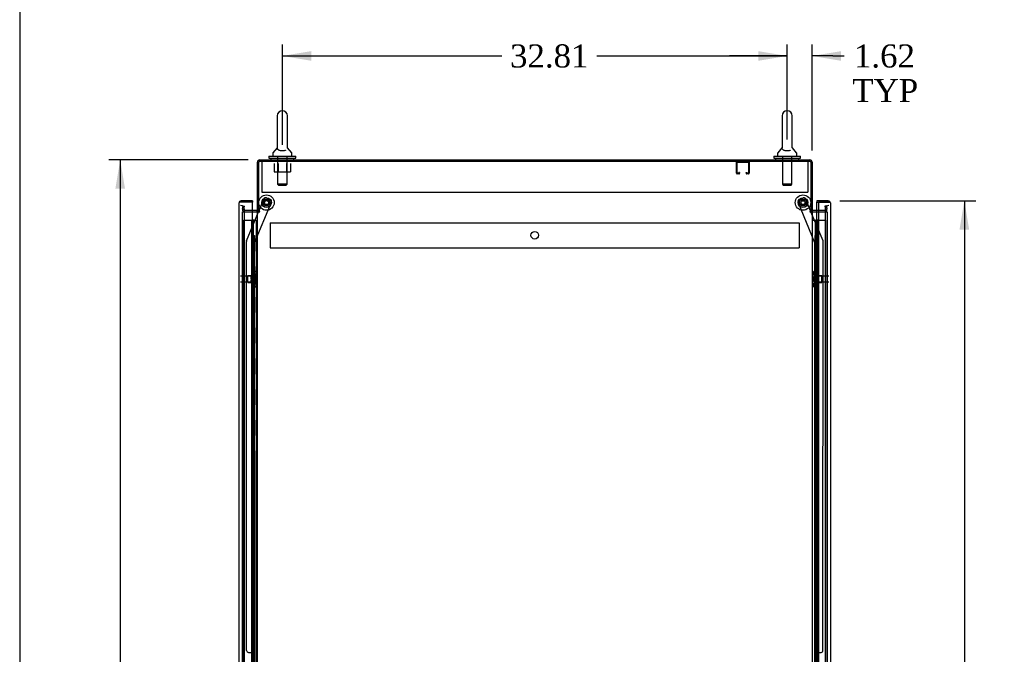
# Model space of a CAD drawing. Header units: inches. Extents: x 1 to 359, y -2 to 239.
# Tile 5 of 18: x 1 to 65, y 122 to 164. Entities that reach past the tile are written whole.
import ezdxf
from ezdxf.enums import TextEntityAlignment as Align
from ezdxf.lldxf.tags import DXFTag

# ---------------------------------------------------------------- set-up
doc = ezdxf.new("R2010")
doc.units = ezdxf.units.IN
doc.header["$MEASUREMENT"] = 0
for name, color, linetype in [('COM53964-5', 7, 'Continuous'), ('COM55523', 7, 'Continuous'), ('COM55914', 7, 'Continuous'), ('COM56676-2', 7, 'Continuous'), ('COM70220', 7, 'Continuous'), ('COM70755-6', 7, 'Continuous'), ('COM70839-3', 7, 'Continuous'), ('COM71200-3', 7, 'Continuous'), ('COM71202-4', 7, 'Continuous'), ('Default', 7, 'Continuous'), ('NTS18024', 7, 'Continuous'), ('NTS18147', 7, 'Continuous'), ('ROL87452', 7, 'Continuous'), ('RVT17786', 7, 'Continuous'), ('SCS86415', 7, 'Continuous'), ('STD26122', 7, 'Continuous'), ('WAF25376', 7, 'Continuous'), ('WAF25377', 7, 'Continuous'), ('WAM254785', 7, 'Continuous'), ('WAM30038', 7, 'Continuous')]:
    doc.layers.add(name, color=color, linetype=linetype)
doc.styles.add('SEACAD_Times_New_Roman', font='times.ttf')
tags = doc.linetypes.add('HIDDEN2', pattern=[0.1875, 0.125, -0.0625]).pattern_tags.tags
tags[6:7] = [DXFTag(74, 4), DXFTag(75, 0), DXFTag(340, '0'), DXFTag(46, 0.0), DXFTag(50, 0.0), DXFTag(44, 0.0), DXFTag(45, 0.0)]
tags[4:5] = [DXFTag(74, 4), DXFTag(75, 0), DXFTag(340, '0'), DXFTag(46, 0.0), DXFTag(50, 0.0), DXFTag(44, 0.0), DXFTag(45, 0.0)]
doc.dimstyles.new('HAMMOND_(STH_-_300x200)', dxfattribs={"dimtxt": 1.5, "dimasz": 1.875, "dimexe": 0.75, "dimexo": 0.75, "dimgap": 0.375, "dimtad": 0, "dimtih": 1, "dimtoh": 1, "dimzin": 0, "dimdsep": 46, "dimtxsty": 'SEACAD_Times_New_Roman', "dimblk1": '_SE_FILLED', "dimblk2": '_SE_FILLED', "dimsah": 1, "dimcen": 0.75, "dimadec": 0, "dimazin": 0, "dimtfac": 0.8, "dimtofl": 0, "dimtmove": 0, "dimatfit": 3, "dimfxl": 1, "dimtolj": 1, "dimtzin": 0, "dimarcsym": 0})

# ---------------------------------------------------------------- blocks, each defined once
blk = doc.blocks.new('SE4')
at = {"layer": 'COM53964-5', "color": 7, "linetype": 'HIDDEN2'}
for p, q in [((17.61, 150.378), (17.61, 150.24)), ((17.61, 150.378), (51.985, 150.378)), ((17.61, 150.24), (17.61, 148.891)), ((51.985, 150.378), (51.985, 150.24)), ((51.985, 150.24), (51.985, 148.891)), ((17.61, 148.891), (17.61, 148.753)), ((17.61, 148.753), (51.985, 148.753)), ((51.985, 148.891), (51.985, 148.753))]:
    blk.add_line(p, q, dxfattribs=at)
blk.add_circle((34.798, 149.566), 0.25, dxfattribs=at)
at = {"layer": 'COM55523', "color": 7, "linetype": 'HIDDEN2'}
for p, q in [((15.875, 150.543), (16.39, 150.543)), ((15.875, 90.543), (15.875, 150.543)), ((16.39, 150.543), (16.415, 150.543)), ((16.407, 150.552), (16.407, 150.578)), ((16.407, 150.578), (16.457, 150.578)), ((16.457, 150.552), (16.407, 150.552)), ((16.415, 90.543), (16.415, 150.543)), ((16.47, 150.543), (16.415, 150.543)), ((16.42, 150.552), (16.42, 90.543)), ((16.457, 150.578), (16.482, 150.578)), ((16.457, 150.552), (16.482, 150.552)), ((16.47, 150.543), (16.511, 150.543)), ((16.47, 149.543), (16.47, 150.543)), ((16.482, 150.578), (16.532, 150.578)), ((16.532, 150.552), (16.482, 150.552)), ((16.511, 150.543), (16.706, 150.543)), ((16.511, 149.543), (16.511, 150.543)), ((16.52, 90.543), (16.52, 150.552)), ((16.532, 150.578), (16.532, 150.552)), ((16.706, 150.543), (16.768, 150.543)), ((16.706, 90.543), (16.706, 150.543)), ((53.076, 150.543), (53.076, 90.543)), ((53.176, 90.543), (53.176, 150.543)), ((53.245, 150.543), (53.721, 150.543)), ((53.721, 90.543), (53.721, 150.543)), ((16.415, 149.543), (16.47, 149.543)), ((16.459, 149.543), (16.587, 149.543)), ((16.459, 148.543), (16.459, 149.543)), ((16.556, 148.543), (16.556, 149.543)), ((16.582, 149.543), (16.582, 148.543)), ((16.587, 148.543), (16.587, 149.543)), ((53.039, 149.543), (53.009, 149.543)), ((53.009, 149.543), (53.009, 148.543)), ((16.415, 148.543), (16.47, 148.543)), ((16.459, 148.543), (16.587, 148.543)), ((16.47, 147.543), (16.47, 148.543)), ((16.511, 147.543), (16.511, 148.543)), ((53.039, 148.543), (53.009, 148.543)), ((16.415, 147.543), (16.47, 147.543)), ((16.459, 147.543), (16.587, 147.543)), ((16.459, 146.543), (16.459, 147.543)), ((16.556, 146.543), (16.556, 147.543)), ((16.582, 147.543), (16.582, 146.543)), ((16.587, 146.543), (16.587, 147.543)), ((53.039, 147.543), (53.009, 147.543)), ((53.009, 147.543), (53.009, 146.543)), ((16.415, 146.543), (16.47, 146.543)), ((16.459, 146.543), (16.587, 146.543)), ((16.47, 145.543), (16.47, 146.543)), ((16.511, 145.543), (16.511, 146.543)), ((53.039, 146.543), (53.009, 146.543)), ((16.415, 145.543), (16.47, 145.543)), ((16.459, 145.543), (16.587, 145.543)), ((16.459, 144.543), (16.459, 145.543)), ((16.556, 144.543), (16.556, 145.543)), ((16.582, 145.543), (16.582, 144.543)), ((16.587, 144.543), (16.587, 145.543)), ((53.039, 145.543), (53.009, 145.543)), ((53.009, 145.543), (53.009, 144.543)), ((16.415, 144.543), (16.47, 144.543)), ((16.459, 144.543), (16.587, 144.543)), ((16.47, 143.543), (16.47, 144.543)), ((16.511, 143.543), (16.511, 144.543)), ((53.039, 144.543), (53.009, 144.543)), ((16.415, 143.543), (16.47, 143.543)), ((16.459, 143.543), (16.587, 143.543)), ((16.459, 142.543), (16.459, 143.543)), ((16.556, 142.543), (16.556, 143.543)), ((16.582, 143.543), (16.582, 142.543)), ((16.587, 142.543), (16.587, 143.543)), ((53.039, 143.543), (53.009, 143.543)), ((53.009, 143.543), (53.009, 142.543)), ((16.415, 142.543), (16.47, 142.543)), ((16.459, 142.543), (16.587, 142.543)), ((16.47, 141.543), (16.47, 142.543)), ((16.511, 141.543), (16.511, 142.543)), ((53.039, 142.543), (53.009, 142.543)), ((16.415, 141.543), (16.47, 141.543)), ((16.459, 141.543), (16.587, 141.543)), ((16.459, 140.543), (16.459, 141.543)), ((16.556, 140.543), (16.556, 141.543)), ((16.582, 141.543), (16.582, 140.543)), ((16.587, 140.543), (16.587, 141.543)), ((53.039, 141.543), (53.009, 141.543)), ((53.009, 141.543), (53.009, 140.543)), ((16.415, 140.543), (16.47, 140.543)), ((16.459, 140.543), (16.587, 140.543)), ((16.47, 139.543), (16.47, 140.543)), ((16.511, 139.543), (16.511, 140.543)), ((53.039, 140.543), (53.009, 140.543)), ((16.415, 139.543), (16.47, 139.543)), ((16.459, 139.543), (16.587, 139.543)), ((16.459, 138.543), (16.459, 139.543)), ((16.556, 138.543), (16.556, 139.543)), ((16.582, 139.543), (16.582, 138.543)), ((16.587, 138.543), (16.587, 139.543)), ((53.039, 139.543), (53.009, 139.543)), ((53.009, 139.543), (53.009, 138.543)), ((16.415, 138.543), (16.47, 138.543)), ((16.459, 138.543), (16.587, 138.543)), ((16.47, 137.543), (16.47, 138.543)), ((16.511, 137.543), (16.511, 138.543)), ((53.039, 138.543), (53.009, 138.543)), ((16.415, 137.543), (16.47, 137.543)), ((16.459, 137.543), (16.587, 137.543)), ((16.459, 136.543), (16.459, 137.543)), ((16.556, 136.543), (16.556, 137.543)), ((16.582, 137.543), (16.582, 136.543)), ((16.587, 136.543), (16.587, 137.543)), ((53.039, 137.543), (53.009, 137.543)), ((53.009, 137.543), (53.009, 136.543)), ((16.415, 136.543), (16.47, 136.543)), ((16.459, 136.543), (16.587, 136.543)), ((16.47, 135.543), (16.47, 136.543)), ((16.511, 135.543), (16.511, 136.543)), ((53.039, 136.543), (53.009, 136.543)), ((16.415, 135.543), (16.47, 135.543)), ((16.459, 135.543), (16.587, 135.543)), ((16.459, 134.543), (16.459, 135.543)), ((16.556, 134.543), (16.556, 135.543)), ((16.582, 135.543), (16.582, 134.543)), ((16.587, 134.543), (16.587, 135.543)), ((53.039, 135.543), (53.009, 135.543)), ((53.009, 135.543), (53.009, 134.543)), ((16.415, 134.543), (16.47, 134.543)), ((16.459, 134.543), (16.587, 134.543)), ((16.47, 133.543), (16.47, 134.543)), ((16.511, 133.543), (16.511, 134.543)), ((53.039, 134.543), (53.009, 134.543)), ((16.415, 133.543), (16.47, 133.543)), ((16.459, 133.543), (16.587, 133.543)), ((16.459, 132.543), (16.459, 133.543)), ((16.556, 132.543), (16.556, 133.543)), ((16.582, 133.543), (16.582, 132.543)), ((16.587, 132.543), (16.587, 133.543)), ((53.039, 133.543), (53.009, 133.543)), ((53.009, 133.543), (53.009, 132.543)), ((16.415, 132.543), (16.47, 132.543)), ((16.459, 132.543), (16.587, 132.543)), ((16.47, 131.543), (16.47, 132.543)), ((16.511, 131.543), (16.511, 132.543)), ((53.039, 132.543), (53.009, 132.543)), ((16.415, 131.543), (16.47, 131.543)), ((16.459, 131.543), (16.587, 131.543)), ((16.459, 130.543), (16.459, 131.543)), ((16.556, 130.543), (16.556, 131.543)), ((16.582, 131.543), (16.582, 130.543)), ((16.587, 130.543), (16.587, 131.543)), ((53.039, 131.543), (53.009, 131.543)), ((53.009, 131.543), (53.009, 130.543)), ((16.415, 130.543), (16.47, 130.543)), ((16.459, 130.543), (16.587, 130.543)), ((16.47, 129.543), (16.47, 130.543)), ((16.511, 129.543), (16.511, 130.543)), ((53.039, 130.543), (53.009, 130.543)), ((16.415, 129.543), (16.47, 129.543)), ((16.459, 129.543), (16.587, 129.543)), ((16.459, 128.543), (16.459, 129.543)), ((16.556, 128.543), (16.556, 129.543)), ((16.582, 129.543), (16.582, 128.543)), ((16.587, 128.543), (16.587, 129.543)), ((53.039, 129.543), (53.009, 129.543)), ((53.009, 129.543), (53.009, 128.543)), ((16.415, 128.543), (16.47, 128.543)), ((16.459, 128.543), (16.587, 128.543)), ((16.47, 127.543), (16.47, 128.543)), ((16.511, 127.543), (16.511, 128.543)), ((53.039, 128.543), (53.009, 128.543)), ((16.415, 127.543), (16.47, 127.543)), ((16.459, 127.543), (16.587, 127.543)), ((16.459, 126.543), (16.459, 127.543)), ((16.556, 126.543), (16.556, 127.543)), ((16.582, 127.543), (16.582, 126.543)), ((16.587, 126.543), (16.587, 127.543)), ((53.039, 127.543), (53.009, 127.543)), ((53.009, 127.543), (53.009, 126.543)), ((16.415, 126.543), (16.47, 126.543)), ((16.459, 126.543), (16.587, 126.543)), ((16.47, 125.543), (16.47, 126.543)), ((16.511, 125.543), (16.511, 126.543)), ((53.039, 126.543), (53.009, 126.543)), ((16.415, 125.543), (16.47, 125.543)), ((16.459, 125.543), (16.587, 125.543)), ((16.459, 124.543), (16.459, 125.543)), ((16.556, 124.543), (16.556, 125.543)), ((16.582, 125.543), (16.582, 124.543)), ((16.587, 124.543), (16.587, 125.543)), ((53.039, 125.543), (53.009, 125.543)), ((53.009, 125.543), (53.009, 124.543)), ((16.415, 124.543), (16.47, 124.543)), ((16.459, 124.543), (16.587, 124.543)), ((16.47, 123.543), (16.47, 124.543)), ((16.511, 123.543), (16.511, 124.543)), ((53.039, 124.543), (53.009, 124.543)), ((16.415, 123.543), (16.47, 123.543)), ((16.459, 123.543), (16.587, 123.543)), ((16.459, 122.543), (16.459, 123.543)), ((16.556, 122.543), (16.556, 123.543)), ((16.582, 123.543), (16.582, 122.543)), ((16.587, 122.543), (16.587, 123.543)), ((53.039, 123.543), (53.009, 123.543)), ((53.009, 123.543), (53.009, 122.543)), ((16.415, 122.543), (16.47, 122.543)), ((16.459, 122.543), (16.587, 122.543)), ((16.47, 121.543), (16.47, 122.543)), ((16.511, 121.543), (16.511, 122.543)), ((53.039, 122.543), (53.009, 122.543))]:
    blk.add_line(p, q, dxfattribs=at)
at = {"layer": 'COM55523', "color": 7, "linetype": 'Continuous'}
for p, q in [((52.828, 150.543), (53.039, 150.543)), ((53.039, 150.543), (53.243, 150.543)), ((53.039, 149.543), (53.039, 150.543)), ((53.063, 150.552), (53.063, 150.578)), ((53.063, 150.578), (53.113, 150.578)), ((53.113, 150.552), (53.063, 150.552)), ((53.076, 150.552), (53.076, 150.543)), ((53.113, 150.578), (53.138, 150.578)), ((53.113, 150.552), (53.138, 150.552)), ((53.138, 150.578), (53.188, 150.578)), ((53.188, 150.552), (53.138, 150.552)), ((53.176, 150.543), (53.176, 150.552)), ((53.188, 150.578), (53.188, 150.552)), ((53.243, 150.543), (53.245, 150.543)), ((53.243, 149.543), (53.243, 150.543)), ((53.243, 149.543), (53.039, 149.543)), ((53.039, 148.543), (53.039, 149.543)), ((53.243, 149.543), (53.039, 149.543)), ((53.243, 148.543), (53.243, 149.543)), ((53.243, 148.543), (53.039, 148.543)), ((53.243, 148.543), (53.039, 148.543)), ((53.039, 147.543), (53.039, 148.543)), ((53.243, 147.543), (53.243, 148.543)), ((53.243, 147.543), (53.039, 147.543)), ((53.039, 146.543), (53.039, 147.543)), ((53.243, 147.543), (53.039, 147.543)), ((53.243, 146.543), (53.243, 147.543)), ((53.243, 146.543), (53.039, 146.543)), ((53.243, 146.543), (53.039, 146.543)), ((53.039, 145.543), (53.039, 146.543)), ((53.243, 145.543), (53.243, 146.543)), ((53.243, 145.543), (53.039, 145.543)), ((53.039, 144.543), (53.039, 145.543)), ((53.243, 145.543), (53.039, 145.543)), ((53.243, 144.543), (53.243, 145.543)), ((53.243, 144.543), (53.039, 144.543)), ((53.243, 144.543), (53.039, 144.543)), ((53.039, 143.543), (53.039, 144.543)), ((53.243, 143.543), (53.243, 144.543)), ((53.243, 143.543), (53.039, 143.543)), ((53.039, 142.543), (53.039, 143.543)), ((53.243, 143.543), (53.039, 143.543)), ((53.243, 142.543), (53.243, 143.543)), ((53.243, 142.543), (53.039, 142.543)), ((53.243, 142.543), (53.039, 142.543)), ((53.039, 141.543), (53.039, 142.543)), ((53.243, 141.543), (53.243, 142.543)), ((53.243, 141.543), (53.039, 141.543)), ((53.039, 140.543), (53.039, 141.543)), ((53.243, 141.543), (53.039, 141.543)), ((53.243, 140.543), (53.243, 141.543)), ((53.243, 140.543), (53.039, 140.543)), ((53.243, 140.543), (53.039, 140.543)), ((53.039, 139.543), (53.039, 140.543)), ((53.243, 139.543), (53.243, 140.543)), ((53.243, 139.543), (53.039, 139.543)), ((53.039, 138.543), (53.039, 139.543)), ((53.243, 139.543), (53.039, 139.543)), ((53.243, 138.543), (53.243, 139.543)), ((53.243, 138.543), (53.039, 138.543)), ((53.243, 138.543), (53.039, 138.543)), ((53.039, 137.543), (53.039, 138.543)), ((53.243, 137.543), (53.243, 138.543)), ((53.243, 137.543), (53.039, 137.543)), ((53.039, 136.543), (53.039, 137.543)), ((53.243, 137.543), (53.039, 137.543)), ((53.243, 136.543), (53.243, 137.543)), ((53.243, 136.543), (53.039, 136.543)), ((53.243, 136.543), (53.039, 136.543)), ((53.039, 135.543), (53.039, 136.543)), ((53.243, 135.543), (53.243, 136.543)), ((53.243, 135.543), (53.039, 135.543)), ((53.039, 134.543), (53.039, 135.543)), ((53.243, 135.543), (53.039, 135.543)), ((53.243, 134.543), (53.243, 135.543)), ((53.243, 134.543), (53.039, 134.543)), ((53.243, 134.543), (53.039, 134.543)), ((53.039, 133.543), (53.039, 134.543)), ((53.243, 133.543), (53.243, 134.543)), ((53.243, 133.543), (53.039, 133.543)), ((53.039, 132.543), (53.039, 133.543)), ((53.243, 133.543), (53.039, 133.543)), ((53.243, 132.543), (53.243, 133.543)), ((53.243, 132.543), (53.039, 132.543)), ((53.243, 132.543), (53.039, 132.543)), ((53.039, 131.543), (53.039, 132.543)), ((53.243, 131.543), (53.243, 132.543)), ((53.243, 131.543), (53.039, 131.543)), ((53.039, 130.543), (53.039, 131.543)), ((53.243, 131.543), (53.039, 131.543)), ((53.243, 130.543), (53.243, 131.543)), ((53.243, 130.543), (53.039, 130.543)), ((53.243, 130.543), (53.039, 130.543)), ((53.039, 129.543), (53.039, 130.543)), ((53.243, 129.543), (53.243, 130.543)), ((53.243, 129.543), (53.039, 129.543)), ((53.039, 128.543), (53.039, 129.543)), ((53.243, 129.543), (53.039, 129.543)), ((53.243, 128.543), (53.243, 129.543)), ((53.243, 128.543), (53.039, 128.543)), ((53.243, 128.543), (53.039, 128.543)), ((53.039, 127.543), (53.039, 128.543)), ((53.243, 127.543), (53.243, 128.543)), ((53.243, 127.543), (53.039, 127.543)), ((53.039, 126.543), (53.039, 127.543)), ((53.243, 127.543), (53.039, 127.543)), ((53.243, 126.543), (53.243, 127.543)), ((53.243, 126.543), (53.039, 126.543)), ((53.243, 126.543), (53.039, 126.543)), ((53.039, 125.543), (53.039, 126.543)), ((53.243, 125.543), (53.243, 126.543)), ((53.243, 125.543), (53.039, 125.543)), ((53.039, 124.543), (53.039, 125.543)), ((53.243, 125.543), (53.039, 125.543)), ((53.243, 124.543), (53.243, 125.543)), ((53.243, 124.543), (53.039, 124.543)), ((53.243, 124.543), (53.039, 124.543)), ((53.039, 123.543), (53.039, 124.543)), ((53.243, 123.543), (53.243, 124.543)), ((53.243, 123.543), (53.039, 123.543)), ((53.039, 122.543), (53.039, 123.543)), ((53.243, 123.543), (53.039, 123.543)), ((53.243, 122.543), (53.243, 123.543)), ((53.243, 122.543), (53.039, 122.543)), ((53.243, 122.543), (53.039, 122.543)), ((53.039, 121.543), (53.039, 122.543)), ((53.243, 121.543), (53.243, 122.543))]:
    blk.add_line(p, q, dxfattribs=at)
at = {"layer": 'COM55914', "color": 7, "linetype": 'HIDDEN2'}
for p, q in [((47.92, 153.599), (47.92, 154.326)), ((47.96, 153.599), (47.96, 154.326)), ((47.963, 154.329), (48.69, 154.329)), ((48.693, 154.326), (48.693, 153.599)), ((48.733, 154.326), (48.733, 153.599)), ((48.065, 153.596), (47.963, 153.596)), ((48.068, 153.65), (48.068, 153.599)), ((48.108, 153.65), (48.068, 153.65)), ((48.108, 153.65), (48.108, 153.599)), ((48.545, 153.599), (48.545, 153.65)), ((48.545, 153.65), (48.585, 153.65)), ((48.585, 153.599), (48.585, 153.65)), ((48.69, 153.596), (48.588, 153.596)), ((48.065, 153.556), (47.963, 153.556)), ((48.69, 153.556), (48.588, 153.556))]:
    blk.add_line(p, q, dxfattribs=at)
for centre, radius, start, end in [((47.963, 154.326), 0.043, 90, 180), ((47.963, 154.326), 0.003, 90, 180), ((48.69, 154.326), 0.043, 0, 90), ((48.69, 154.326), 0.003, 0, 90), ((47.963, 153.599), 0.043, 180, 270), ((47.963, 153.599), 0.003, 180, 270), ((48.065, 153.599), 0.003, 270, 0), ((48.065, 153.599), 0.043, 270, 0), ((48.588, 153.599), 0.043, 180, 270), ((48.588, 153.599), 0.003, 180, 270), ((48.69, 153.599), 0.003, 270, 0), ((48.69, 153.599), 0.043, 270, 0)]:
    blk.add_arc(centre, radius, start, end, dxfattribs=at)
at = {"layer": 'COM56676-2', "color": 7, "linetype": 'HIDDEN2'}
for p, q in [((17.048, 154.369), (17.048, 154.184)), ((52.548, 154.369), (52.548, 154.184)), ((17.048, 154.184), (17.048, 152.369)), ((52.548, 154.184), (52.548, 152.369)), ((17.048, 152.369), (52.548, 152.369))]:
    blk.add_line(p, q, dxfattribs=at)
at = {"layer": 'COM70220', "color": 7, "linetype": 'HIDDEN2'}
for p, q in [((15.926, 151.011), (15.926, 151.261)), ((53.67, 151.261), (53.67, 151.011)), ((15.926, 90.076), (15.926, 151.011)), ((53.67, 151.011), (53.67, 90.076))]:
    blk.add_line(p, q, dxfattribs=at)
for centre, start, end in [((15.676, 151.261), 0, 90), ((53.92, 151.261), 90, 180)]:
    blk.add_arc(centre, 0.25, start, end, dxfattribs=at)
at = {"layer": 'COM70755-6', "color": 7, "linetype": 'Continuous'}
for p, q in [((16.768, 151.119), (16.768, 154.321)), ((16.911, 154.464), (52.685, 154.464)), ((52.828, 154.321), (52.828, 151.119)), ((16.72, 151.184), (16.456, 151.184)), ((16.863, 151.119), (16.768, 151.119)), ((52.733, 151.119), (52.828, 151.119)), ((53.245, 151.184), (52.876, 151.184))]:
    blk.add_line(p, q, dxfattribs=at)
at = {"layer": 'COM70755-6', "color": 7, "linetype": 'HIDDEN2'}
for p, q in [((15.803, 151.257), (15.843, 151.485)), ((15.843, 151.485), (15.936, 151.469)), ((15.896, 151.24), (15.936, 151.469)), ((16.456, 151.184), (15.943, 151.184)), ((53.652, 151.184), (53.245, 151.184)), ((53.753, 151.485), (53.659, 151.469)), ((53.659, 151.469), (53.699, 151.24)), ((53.753, 151.485), (53.793, 151.257))]:
    blk.add_line(p, q, dxfattribs=at)
at = {"layer": 'COM70755-6', "color": 7, "linetype": 'Continuous'}
for centre, radius, start, end in [((16.911, 154.321), 0.143, 90, 180), ((52.685, 154.321), 0.143, 0, 90), ((16.72, 151.232), 0.048, 270, 0), ((16.72, 151.232), 0.143, 270, 307.79488), ((52.876, 151.232), 0.143, 232.20512, 270), ((52.876, 151.232), 0.048, 180, 270)]:
    blk.add_arc(centre, radius, start, end, dxfattribs=at)
at = {"layer": 'COM70755-6', "color": 7, "linetype": 'HIDDEN2'}
for centre, radius, start, end in [((16.911, 154.321), 0.048, 90, 180), ((52.685, 154.321), 0.048, 0, 90), ((15.943, 151.232), 0.143, 170, 270), ((15.943, 151.232), 0.048, 170, 270), ((53.652, 151.232), 0.143, 270, 10), ((53.652, 151.232), 0.048, 270, 10)]:
    blk.add_arc(centre, radius, start, end, dxfattribs=at)
at = {"layer": 'COM70839-3', "color": 7, "linetype": 'HIDDEN2'}
for p, q in [((16.583, 149.071), (17.682, 151.728)), ((16.856, 151.119), (17.191, 151.931)), ((17.355, 151.998), (17.614, 151.891)), ((53.013, 149.071), (51.914, 151.728)), ((51.981, 151.891), (52.241, 151.998)), ((52.74, 151.119), (52.404, 151.931)), ((16.061, 149.199), (16.843, 151.089)), ((53.535, 149.199), (52.752, 151.089)), ((16.064, 122.568), (16.052, 149.152)), ((53.531, 122.568), (53.544, 149.152)), ((16.596, 121.194), (16.583, 149.071)), ((53, 121.194), (53.013, 149.071)), ((16.189, 122.443), (16.4, 122.443)), ((53.195, 122.443), (53.406, 122.443))]:
    blk.add_line(p, q, dxfattribs=at)
at = {"layer": 'COM70839-3', "color": 7, "linetype": 'Continuous'}
for p, q in [((16.843, 151.089), (16.856, 151.119)), ((52.752, 151.089), (52.74, 151.119))]:
    blk.add_line(p, q, dxfattribs=at)
at = {"layer": 'COM70839-3', "color": 7, "linetype": 'HIDDEN2'}
for centre in [(17.363, 151.691), (52.233, 151.691)]:
    blk.add_circle(centre, 0.129, dxfattribs=at)
for centre, start, end in [((17.307, 151.883), 67.51549, 157.51549), ((17.567, 151.775), 337.51549, 67.51549), ((52.029, 151.775), 112.48451, 202.48451), ((52.289, 151.883), 22.48451, 112.48451), ((16.177, 149.152), 157.51549, 180.02749), ((53.419, 149.152), 359.97251, 22.48451), ((16.189, 122.568), 180.02749, 270.02749), ((16.4, 122.318), 0.02749, 90.02749), ((53.195, 122.318), 89.97251, 179.97251), ((53.406, 122.568), 269.97251, 359.97251)]:
    blk.add_arc(centre, 0.125, start, end, dxfattribs=at)
at = {"layer": 'COM71200-3', "color": 7, "linetype": 'Continuous'}
for p, q in [((52.733, 154.369), (16.863, 154.369)), ((16.863, 151.119), (16.863, 154.369)), ((52.733, 154.369), (52.733, 151.119)), ((16.456, 151.089), (16.72, 151.089)), ((16.768, 151.089), (16.72, 151.089)), ((16.768, 151.089), (16.911, 151.089)), ((16.768, 89.779), (16.768, 151.089)), ((16.911, 151.119), (16.863, 151.119)), ((52.685, 151.119), (52.733, 151.119)), ((52.685, 151.089), (52.828, 151.089)), ((52.828, 151.089), (52.828, 89.779)), ((52.876, 151.089), (52.828, 151.089)), ((52.876, 151.089), (53.245, 151.089))]:
    blk.add_line(p, q, dxfattribs=at)
at = {"layer": 'COM71200-3', "color": 7, "linetype": 'HIDDEN2'}
for p, q in [((15.801, 151.089), (16.456, 151.089)), ((15.801, 89.779), (15.801, 151.089)), ((53.245, 151.089), (53.795, 151.089)), ((53.795, 151.089), (53.795, 89.779))]:
    blk.add_line(p, q, dxfattribs=at)
at = {"layer": 'COM71200-3', "color": 7, "linetype": 'Continuous'}
for centre, start, end in [((16.911, 151.104), 270, 90), ((52.685, 151.104), 90, 270)]:
    blk.add_arc(centre, 0.015, start, end, dxfattribs=at)
at = {"layer": 'COM71202-4', "color": 7, "linetype": 'Continuous'}
for p, q in [((15.661, 151.714), (15.61, 151.753)), ((15.724, 151.714), (15.61, 151.714)), ((15.724, 151.714), (15.661, 151.714)), ((16.456, 151.809), (15.724, 151.809)), ((15.724, 151.714), (15.724, 151.714)), ((16.456, 151.714), (15.724, 151.714)), ((16.456, 151.714), (15.724, 151.714)), ((16.456, 151.809), (16.456, 151.714)), ((16.456, 89.372), (16.456, 151.714)), ((53.14, 151.809), (53.14, 151.714)), ((53.872, 151.809), (53.14, 151.809)), ((53.14, 151.184), (53.14, 151.714)), ((53.14, 151.714), (53.245, 151.714)), ((53.14, 151.714), (53.872, 151.714)), ((53.245, 151.714), (53.245, 89.372)), ((53.872, 151.714), (53.245, 151.714)), ((53.872, 151.714), (53.872, 151.714)), ((53.934, 151.714), (53.872, 151.714)), ((53.872, 151.714), (53.985, 151.714)), ((53.934, 151.714), (53.985, 151.753)), ((15.581, 89.42), (15.581, 151.666)), ((15.581, 151.666), (15.581, 151.666)), ((15.581, 151.666), (15.581, 151.666)), ((15.581, 151.666), (15.581, 151.666)), ((54.015, 151.666), (54.015, 89.42)), ((54.015, 151.666), (54.015, 151.666)), ((54.015, 151.666), (54.015, 151.666))]:
    blk.add_line(p, q, dxfattribs=at)
at = {"layer": 'COM71202-4', "color": 7, "linetype": 'HIDDEN2'}
blk.add_line((53.14, 89.684), (53.14, 151.184), dxfattribs=at)
at = {"layer": 'COM71202-4', "color": 7, "linetype": 'Continuous'}
for centre, start, end in [((15.724, 151.666), 142.49641, 179.84393), ((15.724, 151.666), 90, 142.49641), ((53.872, 151.666), 37.50359, 90), ((53.872, 151.666), 0.15607, 37.50359), ((15.724, 151.666), 179.92383, 180), ((53.872, 151.666), 0, 0.07617)]:
    blk.add_arc(centre, 0.143, start, end, dxfattribs=at)
for points in [[(15.61, 151.714), (15.601, 151.706), (15.593, 151.698), (15.586, 151.686), (15.584, 151.682), (15.581, 151.674), (15.581, 151.67), (15.581, 151.666)], [(53.985, 151.714), (53.995, 151.706), (54.002, 151.698), (54.01, 151.686), (54.012, 151.682), (54.014, 151.674), (54.015, 151.67), (54.015, 151.666)]]:
    blk.add_open_spline(points, degree=3, knots=[0, 0, 0, 0, 0.5, 0.5, 0.75, 0.75, 1, 1, 1, 1], dxfattribs=at)
at = {"layer": 'NTS18024', "color": 7, "linetype": 'HIDDEN2'}
for p, q in [((17.854, 154.244), (17.854, 153.699)), ((18.129, 154.244), (18.129, 153.699)), ((18.655, 154.244), (18.655, 153.699)), ((18.927, 154.244), (18.927, 153.699)), ((17.854, 153.699), (18.129, 153.699)), ((18.129, 153.699), (18.655, 153.699)), ((18.655, 153.699), (18.927, 153.699))]:
    blk.add_line(p, q, dxfattribs=at)
at = {"layer": 'NTS18147', "color": 7, "linetype": 'HIDDEN2'}
for p, q in [((16.584, 147.209), (16.584, 147.214)), ((16.647, 147.214), (16.584, 147.214)), ((16.584, 147.209), (16.584, 147.021)), ((16.584, 147.209), (16.647, 147.209)), ((16.647, 147.209), (16.647, 147.214)), ((52.949, 147.209), (52.949, 147.214)), ((53.012, 147.214), (52.949, 147.214)), ((52.949, 147.209), (53.012, 147.209)), ((53.012, 147.209), (53.012, 147.214)), ((53.012, 147.021), (53.012, 147.209)), ((16.146, 146.494), (16.146, 146.934)), ((16.584, 146.934), (16.146, 146.934)), ((16.584, 147.021), (16.584, 146.903)), ((16.647, 147.021), (16.584, 147.021)), ((16.584, 146.903), (16.584, 146.525)), ((16.584, 146.903), (16.647, 146.903)), ((16.647, 146.903), (16.647, 147.021)), ((16.709, 147.06), (16.709, 147.115)), ((52.887, 147.115), (52.887, 147.06)), ((52.949, 147.021), (52.949, 146.903)), ((53.012, 147.021), (52.949, 147.021)), ((52.949, 146.903), (53.012, 146.903)), ((53.012, 146.903), (53.012, 147.021)), ((53.449, 146.934), (53.012, 146.934)), ((53.012, 146.525), (53.012, 146.903)), ((53.449, 146.494), (53.449, 146.934)), ((16.146, 146.494), (16.584, 146.494)), ((16.584, 146.525), (16.584, 146.407)), ((16.647, 146.525), (16.584, 146.525)), ((16.584, 146.407), (16.584, 146.219)), ((16.584, 146.407), (16.647, 146.407)), ((16.584, 146.219), (16.584, 146.214)), ((16.647, 146.219), (16.584, 146.219)), ((16.584, 146.214), (16.647, 146.214)), ((16.647, 146.407), (16.647, 146.525)), ((16.647, 146.219), (16.647, 146.214)), ((16.709, 146.313), (16.709, 146.368)), ((52.887, 146.368), (52.887, 146.313)), ((52.949, 146.525), (52.949, 146.407)), ((53.012, 146.525), (52.949, 146.525)), ((52.949, 146.407), (53.012, 146.407)), ((52.949, 146.219), (52.949, 146.214)), ((53.012, 146.219), (52.949, 146.219)), ((52.949, 146.214), (53.012, 146.214)), ((53.012, 146.407), (53.012, 146.525)), ((53.012, 146.494), (53.449, 146.494)), ((53.012, 146.219), (53.012, 146.407)), ((53.012, 146.219), (53.012, 146.214))]:
    blk.add_line(p, q, dxfattribs=at)
for centre, start, end in [((16.39, 146.714), 323.63381, 36.36619), ((53.205, 146.714), 143.63381, 216.36619)]:
    blk.add_arc(centre, 0.318, start, end, dxfattribs=at)
for centre, major_axis, start_param, end_param in [((16.39, 147.115), (-0.318, 0), 2.506883, 3.776302), ((53.205, 147.115), (0.318, 0), 2.506883, 3.776302), ((16.39, 147.06), (-0.318, 0), 2.506883, 3.141593), ((53.205, 147.06), (0.318, 0), 3.141593, 3.776302), ((16.39, 146.368), (-0.318, 0), 3.141593, 3.776302), ((16.39, 146.313), (-0.318, 0), 2.506883, 3.776302), ((53.205, 146.313), (0.318, 0), 2.506883, 3.776302), ((53.205, 146.368), (0.318, 0), 2.506883, 3.141593)]:
    blk.add_ellipse(centre, major_axis=major_axis, ratio=0.5, start_param=start_param, end_param=end_param, dxfattribs=at)
at = {"layer": 'ROL87452', "color": 7, "linetype": 'HIDDEN2'}
for centre, radius in [((17.363, 151.691), 0.5), ((17.363, 151.691), 0.206), ((52.233, 151.691), 0.5)]:
    blk.add_circle(centre, radius, dxfattribs=at)
at = {"layer": 'RVT17786', "color": 7, "linetype": 'HIDDEN2'}
for centre, radius in [((17.363, 151.691), 0.217), ((52.233, 151.691), 0.217), ((52.233, 151.691), 0.125)]:
    blk.add_circle(centre, radius, dxfattribs=at)
at = {"layer": 'SCS86415', "color": 7, "linetype": 'Continuous'}
for p, q in [((18.061, 157.329), (18.061, 155.259)), ((18.723, 155.258), (18.723, 157.329)), ((50.873, 157.329), (50.873, 155.259)), ((51.535, 155.258), (51.535, 157.329)), ((17.767, 154.883), (17.767, 154.764)), ((18.052, 155.248), (17.781, 154.922)), ((19.003, 154.922), (18.732, 155.248)), ((19.017, 154.764), (19.017, 154.883)), ((50.579, 154.883), (50.579, 154.764)), ((50.864, 155.248), (50.593, 154.922)), ((51.815, 154.922), (51.544, 155.248)), ((51.829, 154.764), (51.829, 154.883))]:
    blk.add_line(p, q, dxfattribs=at)
at = {"layer": 'SCS86415', "color": 7, "linetype": 'HIDDEN2'}
for p, q in [((18.08, 154.704), (18.08, 152.889)), ((18.704, 152.889), (18.704, 154.704)), ((50.892, 154.704), (50.892, 152.889)), ((51.516, 152.889), (51.516, 154.704)), ((18.704, 152.889), (18.08, 152.889)), ((18.08, 152.889), (18.14, 152.829)), ((18.14, 152.829), (18.644, 152.829)), ((18.644, 152.829), (18.704, 152.889)), ((51.516, 152.889), (50.892, 152.889)), ((50.892, 152.889), (50.952, 152.829)), ((50.952, 152.829), (51.456, 152.829)), ((51.456, 152.829), (51.516, 152.889))]:
    blk.add_line(p, q, dxfattribs=at)
at = {"layer": 'SCS86415', "color": 7, "linetype": 'Continuous'}
for centre, radius, start, end in [((18.392, 157.329), 0.331, 0, 180), ((51.204, 157.329), 0.331, 0, 180), ((17.827, 154.883), 0.06, 140.32138, 180), ((18.957, 154.883), 0.06, 0, 39.67862), ((50.639, 154.883), 0.06, 140.32138, 180), ((51.769, 154.883), 0.06, 0, 39.67862), ((17.827, 154.764), 0.06, 180, 270), ((18.957, 154.764), 0.06, 270, 0), ((50.639, 154.764), 0.06, 180, 270), ((51.769, 154.764), 0.06, 270, 0)]:
    blk.add_arc(centre, radius, start, end, dxfattribs=at)
for points in [[(18.598, 155.09), (18.595, 155.089), (18.575, 155.078), (18.521, 155.061), (18.437, 155.047), (18.346, 155.047), (18.259, 155.062), (18.185, 155.087), (18.127, 155.123), (18.087, 155.165), (18.067, 155.206), (18.063, 155.232), (18.062, 155.242)], [(51.41, 155.09), (51.407, 155.089), (51.387, 155.078), (51.333, 155.061), (51.249, 155.047), (51.158, 155.047), (51.071, 155.062), (50.997, 155.087), (50.939, 155.123), (50.899, 155.165), (50.879, 155.206), (50.875, 155.232), (50.874, 155.242)]]:
    blk.add_open_spline(points, degree=3, knots=[0, 0, 0, 0, 0.0115412, 0.1013255, 0.186663, 0.277254, 0.3666451, 0.4573135, 0.5531255, 0.6579054, 0.7767535, 0.8620712, 0.8620712, 0.8620712, 0.8620712], dxfattribs=at)
at = {"layer": 'STD26122', "color": 7, "linetype": 'HIDDEN2'}
for p, q in [((16.641, 146.899), (15.676, 146.899)), ((16.641, 146.529), (16.641, 146.899)), ((16.676, 146.864), (16.641, 146.899)), ((16.641, 146.529), (16.676, 146.564)), ((16.676, 146.564), (16.676, 146.864)), ((52.955, 146.899), (52.92, 146.864)), ((52.92, 146.564), (52.92, 146.864)), ((52.92, 146.564), (52.955, 146.529)), ((52.955, 146.899), (52.955, 146.529)), ((53.92, 146.899), (52.955, 146.899)), ((15.676, 146.529), (16.641, 146.529)), ((52.955, 146.529), (53.92, 146.529))]:
    blk.add_line(p, q, dxfattribs=at)
at = {"layer": 'WAF25376', "color": 7, "linetype": 'HIDDEN2'}
for centre, radius in [((17.363, 151.691), 0.315), ((17.363, 151.691), 0.14), ((52.233, 151.691), 0.315), ((52.233, 151.691), 0.14)]:
    blk.add_circle(centre, radius, dxfattribs=at)
at = {"layer": 'WAF25377', "color": 7, "linetype": 'Continuous'}
for p, q in [((17.517, 154.704), (19.267, 154.704)), ((17.517, 154.704), (17.517, 154.589)), ((17.517, 154.589), (19.267, 154.589)), ((19.267, 154.589), (19.267, 154.704)), ((50.329, 154.704), (52.079, 154.704)), ((50.329, 154.704), (50.329, 154.589)), ((50.329, 154.589), (52.079, 154.589)), ((52.079, 154.589), (52.079, 154.704))]:
    blk.add_line(p, q, dxfattribs=at)
at = {"layer": 'WAM254785', "color": 7, "linetype": 'Continuous'}
for p, q in [((17.642, 154.589), (17.642, 154.464)), ((19.142, 154.464), (19.142, 154.589)), ((50.454, 154.589), (50.454, 154.464)), ((51.954, 154.464), (51.954, 154.589))]:
    blk.add_line(p, q, dxfattribs=at)
at = {"layer": 'WAM30038', "color": 7, "linetype": 'HIDDEN2'}
for p, q in [((16.371, 146.888), (16.371, 146.942)), ((16.416, 146.916), (16.371, 146.888)), ((16.371, 146.863), (16.416, 146.891)), ((16.371, 146.888), (16.387, 146.875)), ((16.371, 146.732), (16.371, 146.863)), ((16.416, 146.732), (16.371, 146.732)), ((16.371, 146.565), (16.371, 146.697)), ((16.371, 146.697), (16.416, 146.697)), ((16.416, 146.537), (16.371, 146.565)), ((16.387, 146.875), (16.426, 146.9)), ((16.435, 147.089), (16.435, 146.339)), ((16.459, 147.089), (16.435, 147.089)), ((16.459, 147.089), (16.459, 146.339)), ((53.137, 147.089), (53.137, 146.339)), ((53.161, 147.089), (53.137, 147.089)), ((53.161, 147.089), (53.161, 146.339)), ((53.176, 146.896), (53.209, 146.875)), ((53.225, 146.888), (53.18, 146.916)), ((53.18, 146.891), (53.225, 146.863)), ((53.225, 146.732), (53.18, 146.732)), ((53.18, 146.697), (53.225, 146.697)), ((53.225, 146.565), (53.18, 146.537)), ((53.209, 146.875), (53.225, 146.888)), ((53.225, 146.942), (53.225, 146.888)), ((53.225, 146.863), (53.225, 146.732)), ((53.225, 146.697), (53.225, 146.565)), ((16.387, 146.553), (16.371, 146.54)), ((16.371, 146.486), (16.371, 146.54)), ((16.371, 146.54), (16.416, 146.512)), ((16.425, 146.529), (16.387, 146.553)), ((16.435, 146.339), (16.459, 146.339)), ((53.137, 146.339), (53.161, 146.339)), ((53.18, 146.512), (53.225, 146.54)), ((53.209, 146.553), (53.181, 146.535)), ((53.225, 146.54), (53.209, 146.553)), ((53.225, 146.54), (53.225, 146.486))]:
    blk.add_line(p, q, dxfattribs=at)
for centre, radius, start, end in [((15.85, 147.617), 0.85, 311.70584, 313.44931), ((16.417, 146.714), 0.0181, 1.77183, 93.07302), ((16.417, 146.715), 0.0182, 267.1609, 357.99424), ((53.748, 147.62), 0.854, 226.55474, 228.29011), ((53.179, 146.713), 0.0182, 87.1609, 177.99424), ((53.179, 146.715), 0.0181, 181.77183, 273.07302), ((15.847, 145.808), 0.854, 46.55474, 48.29011), ((53.745, 145.811), 0.85, 131.70584, 133.44931)]:
    blk.add_arc(centre, radius, start, end, dxfattribs=at)
for points, knots in [([(16.371, 146.942), (16.384, 146.954), (16.396, 146.965), (16.409, 146.977), (16.411, 146.979), (16.414, 146.98), (16.416, 146.982)], [0, 0, 0, 0, 0.858552, 0.858552, 0.858552, 1, 1, 1, 1]), ([(16.429, 146.921), (16.429, 146.921), (16.428, 146.921), (16.424, 146.921), (16.42, 146.919), (16.416, 146.916)], [0.4389304, 0.4389304, 0.4389304, 0.4389304, 0.5, 0.5, 1, 1, 1, 1]), ([(16.416, 146.891), (16.418, 146.893), (16.42, 146.894), (16.424, 146.898), (16.426, 146.9), (16.43, 146.904), (16.431, 146.907), (16.434, 146.912), (16.435, 146.914), (16.435, 146.916)], [0, 0, 0, 0, 0.25, 0.25, 0.5, 0.5, 0.75, 0.75, 1, 1, 1, 1]), ([(53.161, 146.916), (53.161, 146.914), (53.162, 146.912), (53.164, 146.907), (53.166, 146.904), (53.171, 146.898), (53.176, 146.894), (53.18, 146.891)], [0, 0, 0, 0, 0.25, 0.25, 0.5, 0.5, 1, 1, 1, 1]), ([(53.18, 146.916), (53.178, 146.918), (53.176, 146.919), (53.172, 146.92), (53.17, 146.921), (53.167, 146.921), (53.167, 146.921), (53.166, 146.921)], [0, 0, 0, 0, 0.25, 0.25, 0.5, 0.5, 0.5626015, 0.5626015, 0.5626015, 0.5626015]), ([(53.18, 146.982), (53.182, 146.98), (53.184, 146.979), (53.186, 146.977), (53.199, 146.965), (53.212, 146.954), (53.225, 146.942)], [0, 0, 0, 0, 0.141448, 0.141448, 0.141448, 1, 1, 1, 1]), ([(16.416, 146.446), (16.414, 146.448), (16.411, 146.45), (16.409, 146.451), (16.396, 146.463), (16.384, 146.474), (16.371, 146.486)], [0, 0, 0, 0, 0.141448, 0.141448, 0.141448, 1, 1, 1, 1]), ([(16.435, 146.512), (16.435, 146.514), (16.434, 146.517), (16.431, 146.522), (16.43, 146.524), (16.424, 146.53), (16.42, 146.534), (16.416, 146.537)], [0, 0, 0, 0, 0.25, 0.25, 0.5, 0.5, 1, 1, 1, 1]), ([(16.416, 146.512), (16.418, 146.511), (16.42, 146.51), (16.424, 146.508), (16.426, 146.507), (16.428, 146.507), (16.429, 146.507), (16.429, 146.507)], [0, 0, 0, 0, 0.25, 0.25, 0.5, 0.5, 0.5626015, 0.5626015, 0.5626015, 0.5626015]), ([(53.18, 146.537), (53.178, 146.535), (53.176, 146.534), (53.172, 146.53), (53.17, 146.528), (53.166, 146.524), (53.164, 146.522), (53.162, 146.517), (53.161, 146.514), (53.161, 146.512)], [0, 0, 0, 0, 0.25, 0.25, 0.5, 0.5, 0.75, 0.75, 1, 1, 1, 1]), ([(53.166, 146.507), (53.167, 146.507), (53.167, 146.507), (53.171, 146.507), (53.176, 146.509), (53.18, 146.512)], [0.4389304, 0.4389304, 0.4389304, 0.4389304, 0.5, 0.5, 1, 1, 1, 1]), ([(53.225, 146.486), (53.212, 146.474), (53.199, 146.463), (53.186, 146.451), (53.184, 146.45), (53.182, 146.448), (53.18, 146.446)], [0, 0, 0, 0, 0.858552, 0.858552, 0.858552, 1, 1, 1, 1])]:
    blk.add_open_spline(points, degree=3, knots=knots, dxfattribs=at)
blk = doc.blocks.new('DMBLK4645')
at = {"layer": 'Default', "linetype": 'Continuous'}
for points in [[(20.267, 161.539), (18.392, 161.226), (20.267, 160.914)], [(49.329, 161.539), (49.329, 160.914), (51.204, 161.226)]]:
    blk.add_hatch(color=7, dxfattribs=at).paths.add_polyline_path(points)
at = {"layer": 'Default', "color": 7, "linetype": 'Continuous'}
for p, q in [((18.392, 155.454), (18.392, 161.976)), ((51.204, 155.798), (51.204, 161.976)), ((18.392, 161.226), (32.666, 161.226)), ((38.834, 161.226), (51.204, 161.226))]:
    blk.add_line(p, q, dxfattribs=at)
at = {"layer": 'Default', "color": 7, "linetype": 'Continuous', "style": 'SEACAD_Times_New_Roman'}
blk.add_text('32.81', height=1.5, dxfattribs=at).set_placement((33.191, 161.976), align=Align.TOP_LEFT)
blk = doc.blocks.new('_SE_FILLED')
at = {"color": 0}
blk.add_line((0, 0), (-1, 0), dxfattribs=at)
blk.add_solid([(0, 0), (-1, -0.1665), (-1, 0.1665), (0, 0)], dxfattribs=at)
blk = doc.blocks.new('DMBLK4652')
at = {"layer": 'Default', "linetype": 'Continuous'}
for points in [[(63.032, 149.934), (62.72, 151.809), (62.407, 149.934)], [(63.032, 91.152), (62.407, 91.152), (62.72, 89.277)]]:
    blk.add_hatch(color=7, dxfattribs=at).paths.add_polyline_path(points)
at = {"layer": 'Default', "color": 7, "linetype": 'Continuous'}
for p, q in [((54.622, 151.809), (63.47, 151.809)), ((62.72, 151.809), (62.72, 121.818)), ((62.72, 117.543), (62.72, 89.277)), ((54.256, 89.277), (63.47, 89.277))]:
    blk.add_line(p, q, dxfattribs=at)
at = {"layer": 'Default', "color": 7, "linetype": 'Continuous', "style": 'SEACAD_Times_New_Roman'}
for s, p in [('62.53', (60.16, 121.293)), ('DOOR', (59.574, 119.043))]:
    blk.add_text(s, height=1.5, dxfattribs=at).set_placement(p, align=Align.TOP_LEFT)
blk = doc.blocks.new('DMBLK4657')
at = {"layer": 'Default', "linetype": 'Continuous'}
for points in [[(7.54, 152.589), (8.165, 152.589), (7.853, 154.464)], [(7.54, 84.279), (7.853, 82.404), (8.165, 84.279)]]:
    blk.add_hatch(color=7, dxfattribs=at).paths.add_polyline_path(points)
at = {"layer": 'Default', "color": 7, "linetype": 'Continuous'}
for p, q in [((16.161, 154.464), (7.103, 154.464)), ((7.853, 154.464), (7.853, 119.709)), ((7.853, 117.684), (7.853, 82.404)), ((16.161, 82.404), (7.103, 82.404))]:
    blk.add_line(p, q, dxfattribs=at)
at = {"layer": 'Default', "color": 7, "linetype": 'Continuous', "style": 'SEACAD_Times_New_Roman'}
blk.add_text('72.06', height=1.5, dxfattribs=at).set_placement((5.293, 119.184), align=Align.TOP_LEFT)
blk = doc.blocks.new('DMBLK4667')
at = {"layer": 'Default', "linetype": 'Continuous'}
for points in [[(49.329, 161.539), (49.329, 160.914), (51.204, 161.226)], [(54.703, 161.539), (52.828, 161.226), (54.703, 160.914)]]:
    blk.add_hatch(color=7, dxfattribs=at).paths.add_polyline_path(points)
at = {"layer": 'Default', "color": 7, "linetype": 'Continuous'}
for p, q in [((51.204, 155.798), (51.204, 161.976)), ((52.828, 155.071), (52.828, 161.976)), ((51.204, 161.226), (47.454, 161.226)), ((54.163, 161.226), (52.828, 161.226)), ((54.163, 161.226), (54.913, 161.226))]:
    blk.add_line(p, q, dxfattribs=at)
at = {"layer": 'Default', "color": 7, "linetype": 'Continuous', "style": 'SEACAD_Times_New_Roman'}
for s, p in [('1.62', (55.545, 161.976)), ('TYP', (55.438, 159.726))]:
    blk.add_text(s, height=1.5, dxfattribs=at).set_placement(p, align=Align.TOP_LEFT)
blk = doc.blocks.new('BORDER')
at = {"layer": 'Default', "color": 7, "linetype": 'Continuous'}
blk.add_line((-41.86, 27.86), (-41.86, 0), dxfattribs=at)

msp = doc.modelspace()

# ---------------------------------------------------------------- block references
at = {"layer": 'Default', "color": 7, "xscale": 8.55, "yscale": 8.55, "zscale": 8.55}
msp.add_blockref('BORDER', (359.223, 0.67), dxfattribs=at)
at = {"layer": 'Default'}
msp.add_blockref('SE4', (0, 0), dxfattribs=at)

# ---------------------------------------------------------------- dimensions: what is measured, and where the dimension line sits
at = {"layer": 'Default', "color": 7, "linetype": 'Continuous'}
dim = msp.add_linear_dim(base=(51.204, 161.226), p1=(18.392, 154.704), p2=(51.204, 155.048), text='\\A1;<>', dimstyle='HAMMOND_(STH_-_300x200)', dxfattribs=at)
dim.commit()
dim.dimension.update_dxf_attribs({"geometry": 'DMBLK4645', "text_midpoint": (35.75, 161.226), "dimtype": 160})
dim = msp.add_linear_dim(base=(51.204, 161.226), p1=(52.828, 154.321), p2=(51.204, 155.048), text='\\A1;<>\\PTYP', dimstyle='HAMMOND_(STH_-_300x200)', override={"dimtmove": 1}, dxfattribs=at)
dim.commit()
dim.dimension.update_dxf_attribs({"geometry": 'DMBLK4667', "text_midpoint": (54.913, 161.226), "dimtype": 160})
for base, p1, p2, angle, text, picture, middle, dimtype in [((7.853, 154.464), (16.911, 154.464), (16.911, 82.404), 270, '\\A1;<>', 'DMBLK4657', (7.853, 118.434), 161), ((62.72, 89.277), (53.872, 151.809), (53.506, 89.277), 90, '\\A1;<>\\PDOOR', 'DMBLK4652', (62.72, 120.543), 160)]:
    dim = msp.add_linear_dim(base=base, p1=p1, p2=p2, angle=angle, text=text, dimstyle='HAMMOND_(STH_-_300x200)', dxfattribs=at)
    dim.commit()
    dim.dimension.update_dxf_attribs({"geometry": picture, "text_midpoint": middle, "dimtype": dimtype})

doc.saveas('drawing.dxf')
